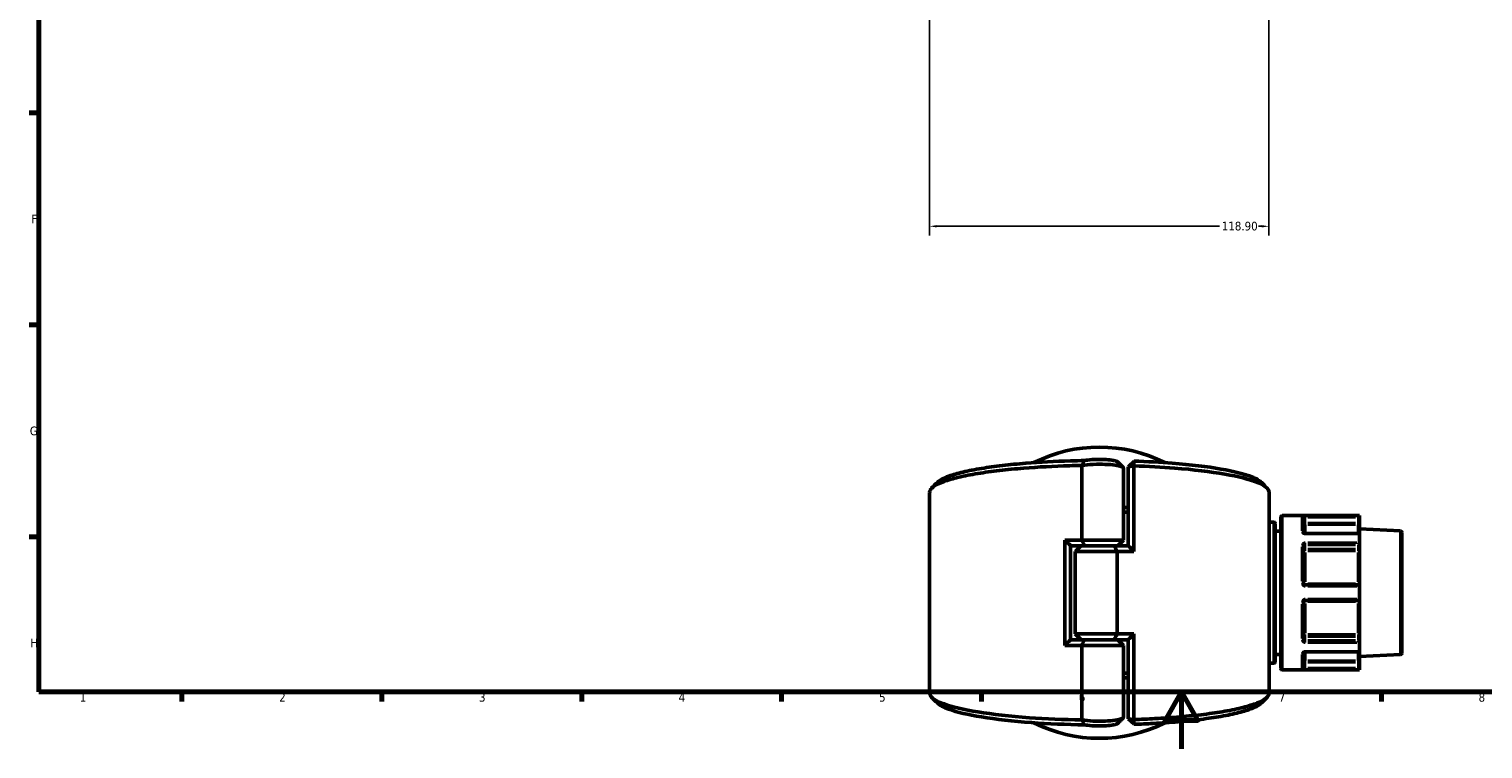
# Model space of a CAD drawing. Header units: millimetres. Extents: x 0 to 926, y 0 to 960.
# Tile 1 of 15: x 17 to 526, y 0 to 252. Entities that reach past the tile are written whole.
import ezdxf

# ---------------------------------------------------------------- set-up
doc = ezdxf.new("R2010")
doc.units = ezdxf.units.MM
for name, color, linetype, lineweight in [('Border (ANSI)', 7, 'Continuous', 70), ('Dimension (ANSI)', 7, 'Continuous', 25), ('Visible (ANSI)', 7, 'Continuous', 50), ('Visible Narrow (ANSI)', 7, 'Continuous', 35)]:
    doc.layers.add(name, color=color, linetype=linetype, lineweight=lineweight)
doc.styles.add('Note Text (ANSI)', font='tahoma.ttf')
doc.dimstyles.new('Default - mm (ANSI)', dxfattribs={"dimtxt": 3.048, "dimasz": 2.5, "dimexe": 3.175, "dimexo": 1.6002, "dimgap": 0.8, "dimtad": 0, "dimtoh": 1, "dimrnd": 1e-08, "dimzin": 4, "dimdsep": 46, "dimtxsty": 'Note Text (ANSI)', "dimcen": 0.09, "dimdle": 10, "dimclrd": 256, "dimclre": 256, "dimclrt": 256, "dimadec": 1, "dimazin": 1, "dimtfac": 1, "dimtofl": 0, "dimtmove": 0, "dimatfit": 3, "dimfxl": 1, "dimtolj": 1, "dimtzin": 4, "dimlwd": -1, "dimlwe": -1, "dimarcsym": 0})

# ---------------------------------------------------------------- blocks, each defined once
blk = doc.blocks.new('Borders Default Border')
at = {"layer": 'Border (ANSI)'}
for p, q in [((20, 222.75), (16.55, 222.75)), ((20, 148.5), (16.55, 148.5)), ((20, 74.25), (16.55, 74.25)), ((70.08, 20), (70.08, 16.55)), ((140.17, 20), (140.17, 16.55)), ((210.25, 20), (210.25, 16.55)), ((280.33, 20), (280.33, 16.55)), ((350.42, 20), (350.42, 16.55)), ((490.58, 20), (490.58, 16.55))]:
    blk.add_line(p, q, dxfattribs=at)
at = {"layer": 'Border (ANSI)', "flags": 128}
for points in [[(20, 20), (20, 574), (821, 574), (821, 20), (20, 20)], [(420.5, 0), (420.5, 20), (414.73, 10), (426.27, 10), (420.5, 20)]]:
    blk.add_lwpolyline(points, dxfattribs=at)
at = {"layer": 'Border (ANSI)', "char_height": 3.05, "attachment_point": 7, "style": 'Note Text (ANSI)'}
for s, insert in [('F', (17.29, 184.1)), ('G', (16.81, 109.79)), ('H', (16.97, 35.6)), ('1', (34.35, 16.55)), ('2', (104.2, 16.55)), ('3', (174.26, 16.49)), ('4', (244.23, 16.55)), ('5', (314.48, 16.49)), ('6', (384.49, 16.49)), ('7', (454.6, 16.55)), ('8', (524.63, 16.48))]:
    blk.add_mtext(s, dxfattribs=dict(at, insert=insert))
blk = doc.blocks.new('*D7')
at = {"layer": 'Defpoints', "color": 0, "transparency": 16777216}
for p in [(451.11, 323.45), (332.21, 319.93), (451.11, 183.04)]:
    blk.add_point(p, dxfattribs=at)
at = {"layer": 'Dimension (ANSI)', "transparency": 16777216}
for p, q in [((451.11, 321.85), (451.11, 179.87)), ((332.21, 318.33), (332.21, 179.87)), ((334.71, 183.04), (433.81, 183.04)), ((448.61, 183.04), (447.49, 183.04))]:
    blk.add_line(p, q, dxfattribs=at)
for points in [[(334.71, 183.46), (334.71, 182.63), (332.21, 183.04)], [(448.61, 183.46), (448.61, 182.63), (451.11, 183.04)]]:
    blk.add_solid(points, dxfattribs=at)
at = {"layer": 'Dimension (ANSI)', "transparency": 16777216, "insert": (434.61, 184.64), "char_height": 3.048, "attachment_point": 1, "style": 'Note Text (ANSI)'}
blk.add_mtext('\\A1;118.90', dxfattribs=at)

msp = doc.modelspace()

# ---------------------------------------------------------------- linework, layer by layer
at = {"layer": 'Visible (ANSI)'}
for p, q in [((385.519, 99.265), (385.519, 73.158)), ((400.149, 73.158), (400.149, 98.343)), ((401.859, 98.849), (403.859, 100.81)), ((403.824, 99.131), (401.859, 98.849)), ((401.859, 98.849), (401.859, 71.128)), ((403.824, 69.158), (403.824, 99.131)), ((332.209, 19.558), (332.209, 89.858)), ((451.209, 19.558), (451.209, 89.858)), ((482.869, 81.708), (455.809, 81.708)), ((482.868, 81.615), (482.369, 81.117)), ((482.869, 81.708), (482.869, 81.618)), ((482.869, 79.045), (482.869, 81.618)), ((452.809, 79.397), (451.209, 79.397)), ((453.309, 78.897), (453.309, 30.519)), ((455.309, 28.208), (455.309, 81.208)), ((463.309, 81.014), (463.309, 75.599)), ((482.869, 78.054), (482.869, 79.045)), ((482.869, 78.054), (482.869, 75.292)), ((497.236, 76.333), (482.869, 77.086)), ((379.595, 73.158), (379.595, 36.258)), ((379.595, 73.158), (385.519, 73.158)), ((385.519, 73.158), (400.149, 73.158)), ((398.149, 71.158), (400.149, 73.158)), ((455.309, 76.308), (453.309, 76.308)), ((482.723, 75.438), (463.809, 75.438)), ((482.869, 75.292), (482.869, 72.181)), ((482.869, 70.362), (482.869, 72.181)), ((497.709, 75.834), (497.709, 33.583)), ((381.559, 71.189), (381.559, 38.228)), ((386.529, 71.158), (381.559, 71.158)), ((385.269, 71.158), (383.269, 69.158)), ((397.9, 69.158), (383.269, 69.158)), ((383.269, 40.258), (383.269, 69.158)), ((396.89, 71.158), (386.529, 71.158)), ((386.529, 71.158), (396.89, 71.158)), ((396.89, 71.158), (401.859, 71.158)), ((403.824, 69.158), (397.9, 69.158)), ((397.9, 40.258), (397.9, 69.158)), ((463.309, 71.047), (463.309, 57.908)), ((482.869, 69.046), (482.869, 70.362)), ((482.869, 69.046), (482.869, 57.778)), ((482.369, 57.408), (463.809, 57.408)), ((482.869, 56.908), (482.869, 57.778)), ((482.869, 56.908), (482.869, 52.508)), ((463.309, 51.508), (463.309, 38.37)), ((463.809, 52.008), (482.369, 52.008)), ((482.869, 51.639), (482.869, 52.508)), ((482.869, 51.639), (482.869, 40.371)), ((385.519, 36.258), (379.595, 36.258)), ((381.559, 38.258), (386.529, 38.258)), ((383.269, 40.258), (397.9, 40.258)), ((385.269, 38.258), (383.269, 40.258)), ((400.149, 36.258), (385.519, 36.258)), ((385.519, 36.258), (385.519, 10.151)), ((386.529, 38.258), (396.89, 38.258)), ((396.89, 38.258), (386.529, 38.258)), ((401.859, 38.258), (396.89, 38.258)), ((397.9, 40.258), (403.824, 40.258)), ((398.149, 38.258), (400.149, 36.258)), ((400.149, 11.073), (400.149, 36.258)), ((401.859, 38.289), (401.859, 10.567)), ((403.824, 10.285), (403.824, 40.258)), ((482.869, 39.055), (482.869, 40.371)), ((482.869, 37.235), (482.869, 39.055)), ((482.869, 37.235), (482.869, 34.124)), ((455.309, 33.108), (453.309, 33.108)), ((463.309, 33.817), (463.309, 28.402)), ((463.809, 33.979), (482.723, 33.979)), ((482.869, 34.124), (482.869, 31.363)), ((497.236, 33.083), (482.869, 32.331)), ((482.869, 30.371), (482.869, 31.363)), ((452.809, 30.019), (451.209, 30.019)), ((482.869, 27.708), (455.809, 27.708)), ((482.369, 28.3), (482.868, 27.801)), ((482.869, 27.798), (482.869, 30.371)), ((482.869, 27.798), (482.869, 27.708)), ((401.859, 10.567), (403.824, 10.285)), ((403.859, 8.606), (401.859, 10.567))]:
    msp.add_line(p, q, dxfattribs=at)
for centre, radius, start, end in [((391.709, 54.708), 51, 63.2707, 116.7293), ((455.809, 81.208), 0.5, 90, 180), ((452.809, 78.897), 0.5, 0, 90), ((497.209, 75.834), 0.5, 0, 87), ((482.369, 56.908), 0.5, 4.76211, 90), ((482.369, 52.508), 0.5, 270, 355.23789), ((497.209, 33.583), 0.5, 273, 0), ((452.809, 30.519), 0.5, 270, 0), ((455.809, 28.208), 0.5, 180, 270), ((391.709, 54.708), 51, 243.2707, 296.7293)]:
    msp.add_arc(centre, radius, start, end, dxfattribs=at)
for centre, major_axis, start_param, end_param in [((482.369, 71.826), (-0.462, -0.462), 1.1780972, 2.665779), ((482.369, 74.938), (0.462, 0.462), 5.9736008, 6.6758844), ((482.369, 37.59), (0.462, -0.462), 0.4758136, 1.9634954), ((482.369, 34.479), (-0.462, 0.462), 2.7488936, 3.4511772)]:
    msp.add_ellipse(centre, major_axis=major_axis, ratio=0.4142136, start_param=start_param, end_param=end_param, dxfattribs=at)
for points, knots in [([(332.211, 89.858), (332.21, 90.211), (332.334, 90.563), (332.582, 90.913), (333.254, 91.864), (334.84, 92.798), (338.699, 94.19), (340.425, 94.688), (344.404, 95.625), (346.657, 96.065), (351.464, 96.85), (353.991, 97.199), (359.372, 97.823), (362.226, 98.1), (370.268, 98.738), (375.69, 99.024), (382.668, 99.223), (384.091, 99.255), (385.519, 99.279)], [1.5655254, 1.5655254, 1.5655254, 1.5655254, 1.6774634, 1.6774634, 1.6774634, 1.9811367, 1.9811367, 2.1607971, 2.1607971, 2.3404576, 2.3404576, 2.5089885, 2.5089885, 2.6775194, 2.6775194, 2.964022, 2.964022, 3.0368082, 3.0368082, 3.0368082, 3.0368082]), ([(386.537, 100.98), (384.868, 100.956), (383.206, 100.92), (376.154, 100.719), (370.891, 100.442), (363.094, 99.822), (360.328, 99.554), (355.117, 98.947), (352.673, 98.609), (348.028, 97.848), (345.853, 97.421), (342.02, 96.512), (340.361, 96.03), (337.051, 94.822), (335.683, 94.076), (334.921, 93.315)], [-3.05148, -3.05148, -3.05148, -3.05148, -2.964022, -2.964022, -2.6775194, -2.6775194, -2.5089885, -2.5089885, -2.3404576, -2.3404576, -2.1607971, -2.1607971, -1.9811367, -1.9811367, -1.7281965, -1.7281965, -1.7281965, -1.7281965]), ([(385.519, 99.265), (385.813, 99.317), (386.13, 99.365), (387.677, 99.565), (389.145, 99.666), (392.012, 99.725), (393.398, 99.698), (395.904, 99.544), (397.029, 99.42), (398.49, 99.161), (398.963, 99.047), (399.325, 98.925), (399.686, 98.803), (399.936, 98.672), (400.119, 98.474), (400.149, 98.408), (400.149, 98.343)], [-3.9930707, -3.9930707, -3.9930707, -3.9930707, -3.8358654, -3.8358654, -3.270659, -3.270659, -2.7691427, -2.7691427, -2.2850436, -2.2850436, -1.9824816, -1.9824816, -1.9824816, -1.6799197, -1.6799197, -1.5336535, -1.5336535, -1.5336535, -1.5336535]), ([(386.537, 100.98), (386.363, 100.7), (386.193, 100.417), (385.862, 99.851), (385.699, 99.565), (385.539, 99.279)], [-0.27250259, -0.27250259, -0.27250259, -0.27250259, -0.13662256, -0.13662256, 0, 0, 0, 0]), ([(398.07, 100.529), (397.983, 100.616), (397.828, 100.7), (397.608, 100.78), (397.346, 100.875), (396.994, 100.964), (395.885, 101.167), (395.011, 101.265), (393.045, 101.387), (391.947, 101.408), (389.685, 101.361), (388.532, 101.282), (387.202, 101.106), (386.845, 101.046), (386.537, 100.98)], [1.7278188, 1.7278188, 1.7278188, 1.7278188, 1.9824816, 1.9824816, 1.9824816, 2.2850436, 2.2850436, 2.7691427, 2.7691427, 3.270659, 3.270659, 3.8358654, 3.8358654, 4.0759765, 4.0759765, 4.0759765, 4.0759765]), ([(403.824, 99.131), (403.83, 99.411), (403.836, 99.691), (403.848, 100.251), (403.854, 100.531), (403.859, 100.81)], [-0.26328472, -0.26328472, -0.26328472, -0.26328472, -0.13166724, -0.13166724, 0, 0, 0, 0]), ([(403.824, 99.131), (408.748, 98.968), (413.541, 98.704), (424.668, 97.828), (430.67, 97.108), (440.438, 95.404), (444.279, 94.43), (449.167, 92.493), (450.556, 91.551), (451.027, 90.597), (451.149, 90.351), (451.209, 90.105), (451.209, 89.858)], [0.2061334, 0.2061334, 0.2061334, 0.2061334, 0.4610233, 0.4610233, 0.8347845, 0.8347845, 1.1940112, 1.1940112, 1.4977294, 1.4977294, 1.4977294, 1.5760673, 1.5760673, 1.5760673, 1.5760673]), ([(448.497, 93.315), (447.837, 93.975), (446.721, 94.624), (442.638, 96.262), (438.941, 97.206), (429.507, 98.86), (423.695, 99.558), (413.024, 100.4), (408.504, 100.651), (403.859, 100.81)], [-1.4133962, -1.4133962, -1.4133962, -1.4133962, -1.1940112, -1.1940112, -0.8347845, -0.8347845, -0.4610233, -0.4610233, -0.2129992, -0.2129992, -0.2129992, -0.2129992]), ([(463.809, 75.438), (463.754, 75.438), (463.699, 75.442), (463.595, 75.459), (463.546, 75.471), (463.461, 75.5), (463.424, 75.517), (463.367, 75.55), (463.345, 75.566), (463.315, 75.592), (463.307, 75.602), (463.303, 75.608), (463.303, 75.608), (463.303, 75.608)], [0, 0, 0, 0, 0.02450984, 0.02450984, 0.04873565, 0.04873565, 0.07214944, 0.07214944, 0.09449088, 0.09449088, 0.11641991, 0.11641991, 0.12457754, 0.12457754, 0.12457754, 0.12457754]), ([(463.809, 57.408), (463.777, 57.408), (463.744, 57.411), (463.661, 57.428), (463.611, 57.446), (463.506, 57.505), (463.453, 57.551), (463.359, 57.675), (463.324, 57.759), (463.311, 57.867), (463.309, 57.888), (463.309, 57.908)], [0, 0, 0, 0, 0.01963427, 0.01963427, 0.05104911, 0.05104911, 0.0918884, 0.0918884, 0.14497947, 0.14497947, 0.15751281, 0.15751281, 0.15751281, 0.15751281]), ([(463.309, 51.508), (463.309, 51.565), (463.319, 51.622), (463.369, 51.762), (463.423, 51.839), (463.583, 51.968), (463.696, 52.008), (463.809, 52.008)], [0, 0, 0, 0, 0.03435848, 0.03435848, 0.08933205, 0.08933205, 0.15751354, 0.15751354, 0.15751354, 0.15751354]), ([(463.303, 33.808), (463.303, 33.808), (463.308, 33.818), (463.336, 33.844), (463.356, 33.86), (463.408, 33.891), (463.44, 33.907), (463.517, 33.936), (463.562, 33.95), (463.66, 33.969), (463.713, 33.976), (463.781, 33.979), (463.795, 33.979), (463.809, 33.979)], [0.03293512, 0.03293512, 0.03293512, 0.03293512, 0.05971916, 0.05971916, 0.08175749, 0.08175749, 0.10395199, 0.10395199, 0.1271525, 0.1271525, 0.15122998, 0.15122998, 0.15751415, 0.15751415, 0.15751415, 0.15751415]), ([(385.519, 10.138), (379.19, 10.243), (372.968, 10.512), (360.447, 11.417), (354.298, 12.104), (344.177, 13.756), (340.133, 14.708), (334.84, 16.619), (333.254, 17.553), (332.582, 18.503), (332.334, 18.853), (332.21, 19.206), (332.211, 19.558)], [-3.0368082, -3.0368082, -3.0368082, -3.0368082, -2.7142273, -2.7142273, -2.3404576, -2.3404576, -1.9811367, -1.9811367, -1.6774634, -1.6774634, -1.6774634, -1.5655254, -1.5655254, -1.5655254, -1.5655254]), ([(334.921, 16.101), (335.683, 15.34), (337.051, 14.595), (341.736, 12.885), (345.631, 11.961), (355.411, 10.359), (361.368, 9.692), (373.767, 8.795), (380.102, 8.529), (386.537, 8.437)], [1.7281965, 1.7281965, 1.7281965, 1.7281965, 1.9811367, 1.9811367, 2.3404576, 2.3404576, 2.7142273, 2.7142273, 3.05148, 3.05148, 3.05148, 3.05148]), ([(451.209, 19.558), (451.209, 19.312), (451.149, 19.065), (451.027, 18.819), (450.556, 17.866), (449.167, 16.924), (445.603, 15.511), (443.983, 15.005), (440.203, 14.047), (438.044, 13.595), (433.405, 12.785), (430.954, 12.424), (425.707, 11.77), (422.912, 11.479), (417.151, 10.983), (414.193, 10.775), (408.754, 10.475), (406.306, 10.367), (403.824, 10.285)], [-1.5760673, -1.5760673, -1.5760673, -1.5760673, -1.4977294, -1.4977294, -1.4977294, -1.1940112, -1.1940112, -1.0143978, -1.0143978, -0.8347845, -0.8347845, -0.6662728, -0.6662728, -0.4977611, -0.4977611, -0.3345939, -0.3345939, -0.2061334, -0.2061334, -0.2061334, -0.2061334]), ([(403.859, 8.606), (406.137, 8.684), (408.384, 8.784), (413.537, 9.069), (416.407, 9.27), (421.992, 9.752), (424.699, 10.035), (429.778, 10.669), (432.149, 11.02), (436.629, 11.805), (438.711, 12.244), (442.35, 13.173), (443.905, 13.663), (446.721, 14.793), (447.837, 15.441), (448.497, 16.101)], [0.2129992, 0.2129992, 0.2129992, 0.2129992, 0.3345939, 0.3345939, 0.4977611, 0.4977611, 0.6662728, 0.6662728, 0.8347845, 0.8347845, 1.0143978, 1.0143978, 1.1940112, 1.1940112, 1.4133962, 1.4133962, 1.4133962, 1.4133962]), ([(400.149, 11.073), (400.149, 11.008), (400.119, 10.943), (399.936, 10.744), (399.686, 10.613), (399.325, 10.491), (398.963, 10.369), (398.49, 10.256), (397.029, 9.997), (395.904, 9.873), (393.398, 9.718), (392.012, 9.691), (389.145, 9.75), (387.677, 9.851), (386.13, 10.052), (385.813, 10.1), (385.519, 10.151)], [1.5336535, 1.5336535, 1.5336535, 1.5336535, 1.6799197, 1.6799197, 1.9824816, 1.9824816, 1.9824816, 2.2850436, 2.2850436, 2.7691427, 2.7691427, 3.270659, 3.270659, 3.8358654, 3.8358654, 3.9930707, 3.9930707, 3.9930707, 3.9930707]), ([(403.859, 8.606), (403.854, 8.886), (403.848, 9.166), (403.836, 9.725), (403.83, 10.005), (403.824, 10.285)], [-0.26328429, -0.26328429, -0.26328429, -0.26328429, -0.13161625, -0.13161625, 0, 0, 0, 0]), ([(385.539, 10.137), (385.697, 9.855), (385.857, 9.573), (386.189, 9.007), (386.361, 8.72), (386.537, 8.437)], [-0.27255075, -0.27255075, -0.27255075, -0.27255075, -0.13768979, -0.13768979, 0, 0, 0, 0]), ([(386.537, 8.437), (386.845, 8.371), (387.202, 8.311), (388.532, 8.135), (389.685, 8.055), (391.947, 8.008), (393.045, 8.03), (395.011, 8.152), (395.885, 8.249), (396.994, 8.453), (397.346, 8.541), (397.608, 8.636), (397.828, 8.716), (397.983, 8.801), (398.07, 8.887)], [-4.0759765, -4.0759765, -4.0759765, -4.0759765, -3.8358654, -3.8358654, -3.270659, -3.270659, -2.7691427, -2.7691427, -2.2850436, -2.2850436, -1.9824816, -1.9824816, -1.9824816, -1.7278188, -1.7278188, -1.7278188, -1.7278188])]:
    msp.add_open_spline(points, degree=3, knots=knots, dxfattribs=at)
for points in [[(385.539, 99.279), (385.533, 99.275), (385.526, 99.27), (385.519, 99.265)], [(385.539, 99.279), (385.533, 99.279), (385.526, 99.279), (385.519, 99.279)], [(398.07, 100.529), (398.727, 99.87), (399.385, 99.213), (400.044, 98.555)], [(332.947, 91.342), (333.605, 92), (334.263, 92.657), (334.921, 93.315)], [(448.498, 93.315), (449.156, 92.657), (449.814, 92), (450.472, 91.342)], [(401.859, 84.601), (401.291, 84.581), (400.721, 84.563), (400.149, 84.546)], [(400.149, 82.864), (400.721, 82.882), (401.291, 82.901), (401.859, 82.921)], [(482.869, 81.618), (482.869, 81.617), (482.869, 81.616), (482.868, 81.615)], [(381.559, 71.189), (380.902, 71.84), (380.247, 72.497), (379.595, 73.158)], [(385.519, 73.158), (385.837, 72.493), (386.176, 71.815), (386.529, 71.158)], [(482.868, 75.319), (482.869, 75.31), (482.869, 75.301), (482.869, 75.292)], [(482.869, 72.181), (482.869, 72.171), (482.869, 72.16), (482.868, 72.149)], [(396.89, 71.158), (397.243, 70.502), (397.582, 69.824), (397.9, 69.158)], [(401.859, 71.128), (402.517, 70.476), (403.172, 69.819), (403.824, 69.158)], [(482.868, 56.95), (482.869, 56.936), (482.869, 56.922), (482.869, 56.908)], [(482.869, 52.508), (482.869, 52.495), (482.869, 52.481), (482.868, 52.467)], [(381.559, 38.228), (380.902, 37.576), (380.247, 36.919), (379.595, 36.258)], [(386.529, 38.258), (386.176, 37.602), (385.837, 36.924), (385.519, 36.258)], [(396.89, 38.258), (397.243, 38.915), (397.582, 39.593), (397.9, 40.258)], [(403.824, 40.258), (403.172, 39.597), (402.517, 38.94), (401.859, 38.289)], [(482.868, 37.267), (482.869, 37.257), (482.869, 37.246), (482.869, 37.235)], [(482.869, 34.124), (482.869, 34.115), (482.869, 34.106), (482.868, 34.097)], [(401.859, 26.495), (401.291, 26.516), (400.721, 26.535), (400.149, 26.552)], [(482.868, 27.801), (482.869, 27.8), (482.869, 27.799), (482.869, 27.798)], [(400.149, 24.871), (400.721, 24.854), (401.291, 24.836), (401.859, 24.816)], [(334.921, 16.101), (334.263, 16.759), (333.605, 17.417), (332.947, 18.075)], [(450.472, 18.075), (449.814, 17.417), (449.156, 16.759), (448.498, 16.101)], [(400.044, 10.861), (399.385, 10.204), (398.727, 9.546), (398.07, 8.887)], [(385.519, 10.151), (385.526, 10.147), (385.533, 10.142), (385.539, 10.137)], [(385.519, 10.138), (385.526, 10.138), (385.533, 10.137), (385.539, 10.137)]]:
    msp.add_open_spline(points, degree=3, dxfattribs=at)
at = {"layer": 'Visible Narrow (ANSI)'}
for p, q in [((463.809, 81.154), (463.809, 81.611)), ((481.915, 81.615), (464.762, 81.615)), ((452.809, 30.323), (452.809, 79.093)), ((455.809, 81.376), (455.809, 28.041)), ((462.809, 76.41), (462.809, 81.412)), ((463.77, 79.045), (463.311, 79.045)), ((463.809, 79.149), (463.809, 81.013)), ((463.809, 78.556), (463.809, 79.009)), ((463.809, 78.482), (463.809, 75.678)), ((464.737, 81.117), (481.441, 81.117)), ((481.441, 79.045), (464.737, 79.045)), ((464.737, 78.55), (481.441, 78.55)), ((482.369, 81.013), (482.369, 79.149)), ((482.369, 79.009), (482.369, 78.556)), ((482.369, 75.678), (482.369, 78.482)), ((482.868, 79.045), (482.409, 79.045)), ((463.809, 75.33), (463.809, 75.437)), ((463.809, 71.5), (463.809, 72.12)), ((463.809, 70.081), (463.809, 71.399)), ((464.737, 71.473), (481.441, 71.473)), ((464.762, 75.319), (481.915, 75.319)), ((481.915, 72.149), (464.762, 72.149)), ((482.369, 71.399), (482.369, 70.081)), ((497.236, 33.35), (497.236, 76.067)), ((462.809, 58.695), (462.809, 70.771)), ((463.809, 69.379), (463.809, 69.982)), ((463.809, 68.845), (463.809, 58.466)), ((481.441, 70.008), (464.737, 70.008)), ((464.737, 69.35), (481.441, 69.35)), ((482.369, 69.982), (482.369, 69.379)), ((482.369, 58.466), (482.369, 68.845)), ((463.809, 57.41), (463.809, 57.808)), ((463.809, 56.987), (463.809, 57.407)), ((481.441, 57.843), (464.737, 57.843)), ((464.762, 56.95), (481.915, 56.95)), ((482.369, 57.808), (482.369, 57.41)), ((463.809, 52.01), (463.809, 52.43)), ((463.809, 51.609), (463.809, 52.007)), ((464.737, 51.573), (481.441, 51.573)), ((481.915, 52.467), (464.762, 52.467)), ((482.369, 52.007), (482.369, 51.609)), ((462.809, 38.645), (462.809, 50.721)), ((463.809, 50.95), (463.809, 40.571)), ((482.369, 40.571), (482.369, 50.95)), ((463.809, 39.435), (463.809, 40.037)), ((463.809, 38.017), (463.809, 39.335)), ((463.809, 37.297), (463.809, 37.917)), ((481.441, 40.066), (464.737, 40.066)), ((464.737, 39.408), (481.441, 39.408)), ((481.441, 37.944), (464.737, 37.944)), ((464.762, 37.267), (481.915, 37.267)), ((482.369, 40.037), (482.369, 39.435)), ((482.369, 39.335), (482.369, 38.017)), ((462.809, 28.004), (462.809, 33.006)), ((463.809, 33.979), (463.809, 34.086)), ((463.809, 33.739), (463.809, 30.934)), ((463.809, 30.407), (463.809, 30.861)), ((481.441, 30.867), (464.737, 30.867)), ((481.915, 34.097), (464.762, 34.097)), ((482.369, 30.934), (482.369, 33.739)), ((482.369, 30.861), (482.369, 30.407)), ((463.311, 30.371), (463.77, 30.371)), ((463.809, 28.403), (463.809, 30.267)), ((463.809, 27.806), (463.809, 28.263)), ((464.737, 30.371), (481.441, 30.371)), ((481.441, 28.3), (464.737, 28.3)), ((464.762, 27.801), (481.915, 27.801)), ((482.369, 30.267), (482.369, 28.403)), ((482.409, 30.371), (482.868, 30.371))]:
    msp.add_line(p, q, dxfattribs=at)
for centre, major_axis, ratio, start_param, end_param in [((462.809, 81.014), (0.5, 0), 0.9926824, 0.0785398, 1.4922565), ((463.809, 79.045), (-0.5, 0), 0.9914662, 0.0785398, 1.4922565), ((482.369, 78.054), (0.5, 0), 0.9914662, 0.0785398, 1.4922565), ((462.809, 75.572), (0.5, 0), 0.7873189, 0.1474387, 1.4958828), ((462.809, 71.047), (0.5, 0), 0.616546, 0.0785398, 1.4922565), ((463.809, 69.654), (-0.5, 0), 0.7071068, 4.7909288, 6.2046455), ((463.809, 69.654), (-0.5, 0), 0.6088913, 0.0785398, 1.4922565), ((482.369, 70.362), (0.5, 0), 0.7071068, 4.7909288, 6.2046455), ((482.369, 69.046), (0.5, 0), 0.6088913, 0.0785398, 1.4922565), ((462.809, 57.908), (0.5, 0), 0.1207547, 0.0785398, 1.4922565), ((463.809, 57.908), (-0.5, 0), 0.1303639, 0.0785398, 1.4922565), ((482.369, 57.778), (0.5, 0), 0.1303639, 0.0785398, 1.4922565), ((462.809, 51.508), (0.5, 0), 0.1207547, 4.7909288, 6.2046455), ((463.809, 51.508), (-0.5, 0), 0.1303639, 4.7909288, 6.2046455), ((482.369, 51.639), (0.5, 0), 0.1303639, 4.7909288, 6.2046455), ((462.809, 38.37), (0.5, 0), 0.616546, 4.7909288, 6.2046455), ((463.809, 39.762), (-0.5, 0), 0.6088913, 4.7909288, 6.2046455), ((463.809, 39.762), (-0.5, 0), 0.7071068, 0.0785398, 1.4922565), ((482.369, 40.371), (0.5, 0), 0.6088913, 4.7909288, 6.2046455), ((482.369, 39.055), (0.5, 0), 0.7071068, 0.0785398, 1.4922565), ((462.809, 33.844), (0.5, 0), 0.7873189, 4.7872961, 6.1356235), ((463.809, 30.371), (-0.5, 0), 0.9914662, 4.7909288, 6.2046455), ((482.369, 31.363), (0.5, 0), 0.9914662, 4.7909288, 6.2046455), ((462.809, 28.402), (0.5, 0), 0.9926824, 4.7909288, 6.2046455)]:
    msp.add_ellipse(centre, major_axis=major_axis, ratio=ratio, start_param=start_param, end_param=end_param, dxfattribs=at)
for points, knots in [([(463.809, 81.615), (463.582, 81.615), (463.356, 81.608), (463.037, 81.584), (462.928, 81.569), (462.829, 81.538), (462.809, 81.525), (462.809, 81.511)], [-0.15751354, -0.15751354, -0.15751354, -0.15751354, -0.08933205, -0.08933205, -0.03435848, -0.03435848, 0, 0, 0, 0]), ([(463.309, 81.014), (463.309, 81.028), (463.319, 81.041), (463.369, 81.072), (463.423, 81.087), (463.583, 81.11), (463.696, 81.117), (463.809, 81.117)], [0, 0, 0, 0, 0.03435848, 0.03435848, 0.08933205, 0.08933205, 0.15751354, 0.15751354, 0.15751354, 0.15751354]), ([(462.809, 75.966), (462.809, 75.942), (462.812, 75.918), (462.836, 75.782), (462.904, 75.672), (463.093, 75.509), (463.198, 75.449), (463.409, 75.37), (463.509, 75.346), (463.678, 75.324), (463.743, 75.319), (463.809, 75.319)], [-0.15751275, -0.15751275, -0.15751275, -0.15751275, -0.14614787, -0.14614787, -0.09262893, -0.09262893, -0.05146052, -0.05146052, -0.01979251, -0.01979251, 0, 0, 0, 0]), ([(463.809, 72.149), (463.759, 72.149), (463.709, 72.146), (463.45, 72.115), (463.253, 72.038), (462.989, 71.83), (462.903, 71.718), (462.825, 71.517), (462.809, 71.436), (462.809, 71.355)], [-0.15751415, -0.15751415, -0.15751415, -0.15751415, -0.14237321, -0.14237321, -0.07909623, -0.07909623, -0.03042163, -0.03042163, 0, 0, 0, 0]), ([(463.309, 71.047), (463.309, 71.091), (463.317, 71.135), (463.356, 71.243), (463.399, 71.303), (463.531, 71.414), (463.63, 71.455), (463.759, 71.471), (463.784, 71.473), (463.809, 71.473)], [0, 0, 0, 0, 0.03042163, 0.03042163, 0.07909623, 0.07909623, 0.14237321, 0.14237321, 0.15751415, 0.15751415, 0.15751415, 0.15751415]), ([(462.809, 57.969), (462.809, 57.926), (462.812, 57.884), (462.839, 57.664), (462.908, 57.493), (463.098, 57.24), (463.202, 57.147), (463.412, 57.028), (463.512, 56.99), (463.679, 56.956), (463.744, 56.95), (463.809, 56.95)], [-0.15751281, -0.15751281, -0.15751281, -0.15751281, -0.14497947, -0.14497947, -0.0918884, -0.0918884, -0.05104911, -0.05104911, -0.01963427, -0.01963427, 0, 0, 0, 0]), ([(463.809, 52.467), (463.582, 52.467), (463.356, 52.385), (463.037, 52.122), (462.928, 51.964), (462.829, 51.68), (462.809, 51.564), (462.809, 51.448)], [-0.15751354, -0.15751354, -0.15751354, -0.15751354, -0.08933205, -0.08933205, -0.03435848, -0.03435848, 0, 0, 0, 0]), ([(462.809, 38.062), (462.809, 38.031), (462.812, 38.001), (462.836, 37.829), (462.904, 37.693), (463.093, 37.494), (463.198, 37.421), (463.409, 37.328), (463.509, 37.299), (463.678, 37.272), (463.743, 37.267), (463.809, 37.267)], [-0.15751275, -0.15751275, -0.15751275, -0.15751275, -0.14614787, -0.14614787, -0.09262893, -0.09262893, -0.05146052, -0.05146052, -0.01979251, -0.01979251, 0, 0, 0, 0]), ([(463.809, 37.944), (463.776, 37.944), (463.743, 37.946), (463.659, 37.96), (463.609, 37.976), (463.504, 38.025), (463.451, 38.064), (463.357, 38.17), (463.323, 38.244), (463.311, 38.337), (463.309, 38.353), (463.309, 38.37)], [0, 0, 0, 0, 0.01979251, 0.01979251, 0.05146052, 0.05146052, 0.09262893, 0.09262893, 0.14614787, 0.14614787, 0.15751275, 0.15751275, 0.15751275, 0.15751275]), ([(463.809, 34.097), (463.759, 34.097), (463.709, 34.095), (463.45, 34.069), (463.253, 34.003), (462.989, 33.831), (462.903, 33.739), (462.825, 33.579), (462.809, 33.514), (462.809, 33.451)], [-0.15751415, -0.15751415, -0.15751415, -0.15751415, -0.14237321, -0.14237321, -0.07909623, -0.07909623, -0.03042163, -0.03042163, 0, 0, 0, 0]), ([(462.809, 27.906), (462.809, 27.901), (462.812, 27.896), (462.839, 27.87), (462.908, 27.852), (463.098, 27.827), (463.202, 27.819), (463.412, 27.808), (463.512, 27.805), (463.679, 27.802), (463.744, 27.801), (463.809, 27.801)], [-0.15751281, -0.15751281, -0.15751281, -0.15751281, -0.14497947, -0.14497947, -0.0918884, -0.0918884, -0.05104911, -0.05104911, -0.01963427, -0.01963427, 0, 0, 0, 0]), ([(463.809, 28.3), (463.777, 28.3), (463.744, 28.3), (463.661, 28.303), (463.611, 28.306), (463.506, 28.317), (463.453, 28.325), (463.359, 28.349), (463.324, 28.367), (463.311, 28.392), (463.309, 28.397), (463.309, 28.402)], [0, 0, 0, 0, 0.01963427, 0.01963427, 0.05104911, 0.05104911, 0.0918884, 0.0918884, 0.14497947, 0.14497947, 0.15751281, 0.15751281, 0.15751281, 0.15751281])]:
    msp.add_open_spline(points, degree=3, knots=knots, dxfattribs=at)

# ---------------------------------------------------------------- block references
msp.add_blockref('Borders Default Border', (0, 0))

# ---------------------------------------------------------------- dimensions: what is measured, and where the dimension line sits
at = {"layer": 'Dimension (ANSI)'}
dim = msp.add_linear_dim(base=(451.105, 183.044), p1=(332.209, 319.93), p2=(451.105, 323.453), angle=180, dimstyle='Default - mm (ANSI)', override={"dimgap": 0.8, "dimtoh": 0, "dimdec": 2, "dimtol": 0, "dimlim": 0, "dimtp": 0, "dimtm": 0, "dimtdec": 2, "dimatfit": 1}, dxfattribs=at)
dim.commit()
dim.dimension.update_dxf_attribs({"geometry": '*D7', "text_midpoint": (440.652, 183.044), "dimtype": 160})

doc.saveas('drawing.dxf')
